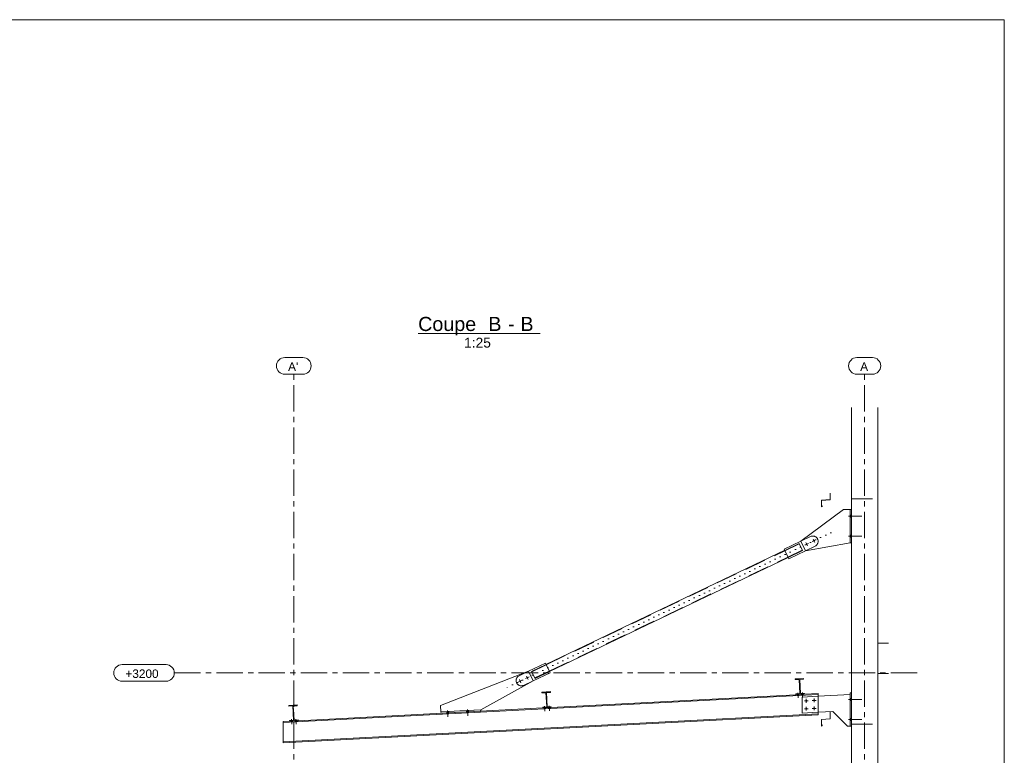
# Model space of a CAD drawing. Header units: millimetres. Extents: x 3 to 1173, y 5 to 825.
# Tile 22 of 22: x 876 to 1173, y 603 to 825. Entities that reach past the tile are written whole.
import ezdxf

# ---------------------------------------------------------------- set-up
doc = ezdxf.new("R2010")
doc.units = ezdxf.units.MM
for name, pattern in [('AXES', [12.7, 7.9375, -1.5875, 1.5875, -1.5875]), ('INTERROMPUX2', [9.525, 6.35, -3.175]), ('POINTILLE', [1.5875, 0, -1.5875])]:
    doc.linetypes.add(name, pattern=pattern)
for name, color, linetype, lineweight in [('Autre type objet', 1, 'Continuous', 0), ('Boulon', 7, 'Continuous', 0), ('Classe 1', 7, 'Continuous', 0), ('Classe 2', 1, 'Continuous', 0), ('Classe 6', 2, 'Continuous', 0), ('Feuille dessin', 5, 'Continuous', 0), ('Maillage', 1, 'Continuous', 0)]:
    doc.layers.add(name, color=color, linetype=linetype, lineweight=lineweight)
doc.styles.add('ARIAL', font='ARIAL.TTF')

# ---------------------------------------------------------------- blocks, each defined once
blk = doc.blocks.new('*A28')
at = {"layer": 'Feuille dessin', "linetype": 'Continuous', "lineweight": 0}
for p, q in [((1173, 825), (5, 825)), ((1173, 5), (1173, 825))]:
    blk.add_line(p, q, dxfattribs=at)
blk = doc.blocks.new('*A300')
at = {"layer": 'Maillage', "linetype": 'AXES', "lineweight": 0}
blk.add_line((1130.91, 478.34), (1130.91, 718.22), dxfattribs=at)
at = {"layer": 'Maillage', "style": 'ARIAL'}
blk.add_text('A', height=2.55, dxfattribs=at).set_placement((1129.58, 719.22))
blk = doc.blocks.new('*A301')
at = {"layer": 'Maillage', "linetype": 'Continuous', "lineweight": 0}
for p, q in [((1128.58, 723.22), (1133.25, 723.22)), ((1128.58, 718.22), (1133.25, 718.22))]:
    blk.add_line(p, q, dxfattribs=at)
for centre, start, end in [((1128.58, 720.72), 90, 270), ((1133.25, 720.72), 270, 90)]:
    blk.add_arc(centre, 2.5, start, end, dxfattribs=at)
blk = doc.blocks.new('*A310')
at = {"layer": 'Maillage', "linetype": 'AXES', "lineweight": 0}
blk.add_line((958.91, 478.34), (958.91, 718.22), dxfattribs=at)
at = {"layer": 'Maillage', "style": 'ARIAL'}
blk.add_text("A'", height=2.55, dxfattribs=at).set_placement((957.19, 719.22))
blk = doc.blocks.new('*A311')
at = {"layer": 'Maillage', "linetype": 'Continuous', "lineweight": 0}
for p, q in [((956.19, 723.22), (961.63, 723.22)), ((956.19, 718.22), (961.63, 718.22))]:
    blk.add_line(p, q, dxfattribs=at)
for centre, start, end in [((956.19, 720.72), 90, 270), ((961.63, 720.72), 270, 90)]:
    blk.add_arc(centre, 2.5, start, end, dxfattribs=at)
blk = doc.blocks.new('*A316')
at = {"layer": 'Maillage', "linetype": 'AXES', "lineweight": 0}
blk.add_line((922.91, 628.22), (1148.08, 628.22), dxfattribs=at)
at = {"layer": 'Maillage', "style": 'ARIAL'}
blk.add_text('+3200', height=2.55, dxfattribs=at).set_placement((908.17, 626.72))
blk = doc.blocks.new('*A317')
at = {"layer": 'Maillage', "linetype": 'Continuous', "lineweight": 0}
for p, q in [((907.17, 630.72), (920.41, 630.72)), ((907.17, 625.72), (920.41, 625.72))]:
    blk.add_line(p, q, dxfattribs=at)
for centre, start, end in [((907.17, 628.22), 90, 270), ((920.41, 628.22), 270, 90)]:
    blk.add_arc(centre, 2.5, start, end, dxfattribs=at)
blk = doc.blocks.new('*A318')
at = {"layer": 'Classe 6', "linetype": 'Continuous', "lineweight": 0}
for p, q in [((1117.91, 614.22), (1120.51, 614.42)), ((1117.91, 612.22), (1117.91, 614.22)), ((1120.55, 614.38), (1117.95, 614.18)), ((1117.95, 614.18), (1117.95, 612.31)), ((1120.51, 614.42), (1120.51, 616.42)), ((1120.51, 616.42), (1120.55, 616.42)), ((1120.55, 616.42), (1120.55, 614.38)), ((1118.25, 612.56), (1117.91, 612.22)), ((1117.95, 612.31), (1118.22, 612.58)), ((1118.22, 612.58), (1118.25, 612.56))]:
    blk.add_line(p, q, dxfattribs=at)
blk = doc.blocks.new('*A319')
at = {"layer": 'Classe 6', "linetype": 'Continuous', "lineweight": 0}
for p, q in [((1120.51, 680.42), (1120.51, 682.42)), ((1120.51, 682.42), (1120.55, 682.42)), ((1120.55, 682.42), (1120.55, 680.38)), ((1117.91, 680.22), (1120.51, 680.42)), ((1117.91, 678.22), (1117.91, 680.22)), ((1120.55, 680.38), (1117.95, 680.18)), ((1117.95, 680.18), (1117.95, 678.31)), ((1118.25, 678.56), (1117.91, 678.22)), ((1117.95, 678.31), (1118.22, 678.58)), ((1118.22, 678.58), (1118.25, 678.56))]:
    blk.add_line(p, q, dxfattribs=at)
blk = doc.blocks.new('*A321')
at = {"layer": 'Classe 1', "linetype": 'INTERROMPUX2', "lineweight": 0}
for p, q in [((1126.91, 708.22), (1126.91, 680.62)), ((1134.91, 680.62), (1134.91, 708.22)), ((1126.91, 680.62), (1134.91, 680.62)), ((1126.91, 500.22), (1126.91, 612.82)), ((1126.91, 612.82), (1134.91, 612.82)), ((1134.91, 500.22), (1134.91, 612.82)), ((1126.91, 500.22), (1134.91, 500.22))]:
    blk.add_line(p, q, dxfattribs=at)
at = {"layer": 'Classe 1', "linetype": 'Continuous', "lineweight": 0}
for p, q in [((1126.91, 500.22), (1126.91, 708.22)), ((1134.91, 708.22), (1134.91, 500.22)), ((1134.91, 500.22), (1126.91, 500.22))]:
    blk.add_line(p, q, dxfattribs=at)
blk = doc.blocks.new('*A322')
at = {"layer": 'Classe 2', "linetype": 'INTERROMPUX2', "lineweight": 0}
for p, q in [((1033.68, 622.46), (1036.23, 622.59)), ((1033.69, 622.21), (1033.68, 622.46)), ((1034.88, 622.27), (1033.69, 622.21)), ((1035.11, 617.98), (1034.88, 622.27)), ((1036.25, 622.34), (1035.06, 622.28)), ((1035.06, 622.28), (1035.28, 617.99)), ((1036.23, 622.59), (1036.25, 622.34)), ((1033.91, 617.92), (1035.11, 617.98)), ((1033.93, 617.67), (1033.91, 617.92)), ((1036.48, 617.8), (1033.93, 617.67)), ((1035.28, 617.99), (1036.47, 618.05)), ((1036.47, 618.05), (1036.48, 617.8))]:
    blk.add_line(p, q, dxfattribs=at)
at = {"layer": 'Classe 2', "linetype": 'Continuous', "lineweight": 0}
for p, q in [((1036.23, 622.59), (1033.68, 622.46)), ((1033.68, 622.46), (1033.69, 622.21)), ((1033.69, 622.21), (1034.88, 622.27)), ((1034.88, 622.27), (1035.11, 617.98)), ((1035.06, 622.28), (1036.25, 622.34)), ((1035.28, 617.99), (1035.06, 622.28)), ((1036.25, 622.34), (1036.23, 622.59)), ((1035.11, 617.98), (1033.91, 617.92)), ((1033.91, 617.92), (1033.93, 617.67)), ((1033.93, 617.67), (1036.48, 617.8)), ((1036.47, 618.05), (1035.28, 617.99)), ((1036.48, 617.8), (1036.47, 618.05))]:
    blk.add_line(p, q, dxfattribs=at)
blk = doc.blocks.new('*A323')
at = {"layer": 'Classe 2', "linetype": 'INTERROMPUX2', "lineweight": 0}
for p, q in [((957.38, 618.46), (959.94, 618.6)), ((957.39, 618.21), (957.38, 618.46)), ((958.59, 618.27), (957.39, 618.21)), ((958.81, 613.98), (958.59, 618.27)), ((959.95, 618.35), (958.76, 618.28)), ((958.76, 618.28), (958.99, 613.99)), ((959.94, 618.6), (959.95, 618.35)), ((957.62, 613.92), (958.81, 613.98)), ((957.63, 613.67), (957.62, 613.92)), ((960.19, 613.8), (957.63, 613.67)), ((958.99, 613.99), (960.18, 614.06)), ((960.18, 614.06), (960.19, 613.8))]:
    blk.add_line(p, q, dxfattribs=at)
at = {"layer": 'Classe 2', "linetype": 'Continuous', "lineweight": 0}
for p, q in [((959.94, 618.6), (957.38, 618.46)), ((957.38, 618.46), (957.39, 618.21)), ((957.39, 618.21), (958.59, 618.27)), ((958.59, 618.27), (958.81, 613.98)), ((958.76, 618.28), (959.95, 618.35)), ((958.99, 613.99), (958.76, 618.28)), ((959.95, 618.35), (959.94, 618.6)), ((958.81, 613.98), (957.62, 613.92)), ((957.62, 613.92), (957.63, 613.67)), ((957.63, 613.67), (960.19, 613.8)), ((960.18, 614.06), (958.99, 613.99)), ((960.19, 613.8), (960.18, 614.06))]:
    blk.add_line(p, q, dxfattribs=at)
blk = doc.blocks.new('*A324')
at = {"layer": 'Classe 2', "linetype": 'INTERROMPUX2', "lineweight": 0}
for p, q in [((1109.97, 626.46), (1112.53, 626.59)), ((1109.99, 626.2), (1109.97, 626.46)), ((1111.18, 626.27), (1109.99, 626.2)), ((1111.4, 621.98), (1111.18, 626.27)), ((1112.54, 626.34), (1111.35, 626.28)), ((1111.35, 626.28), (1111.58, 621.99)), ((1112.53, 626.59), (1112.54, 626.34)), ((1110.21, 621.91), (1111.4, 621.98)), ((1110.22, 621.66), (1110.21, 621.91)), ((1112.78, 621.8), (1110.22, 621.66)), ((1111.58, 621.99), (1112.77, 622.05)), ((1112.77, 622.05), (1112.78, 621.8))]:
    blk.add_line(p, q, dxfattribs=at)
at = {"layer": 'Classe 2', "linetype": 'Continuous', "lineweight": 0}
for p, q in [((1112.53, 626.59), (1109.97, 626.46)), ((1109.97, 626.46), (1109.99, 626.2)), ((1109.99, 626.2), (1111.18, 626.27)), ((1111.18, 626.27), (1111.4, 621.98)), ((1111.35, 626.28), (1112.54, 626.34)), ((1111.58, 621.99), (1111.35, 626.28)), ((1112.54, 626.34), (1112.53, 626.59)), ((1111.4, 621.98), (1110.21, 621.91)), ((1110.21, 621.91), (1110.22, 621.66)), ((1110.22, 621.66), (1112.78, 621.8)), ((1112.77, 622.05), (1111.58, 621.99)), ((1112.78, 621.8), (1112.77, 622.05))]:
    blk.add_line(p, q, dxfattribs=at)
blk = doc.blocks.new('*A325')
at = {"layer": 'Classe 1', "linetype": 'Continuous', "lineweight": 0}
for p, q in [((1134.91, 637.22), (1138.08, 637.22)), ((1134.91, 628.02), (1134.91, 637.22)), ((1138.08, 628.02), (1134.91, 628.02))]:
    blk.add_line(p, q, dxfattribs=at)
blk = doc.blocks.new('*A326')
at = {"layer": 'Classe 2', "linetype": 'Continuous', "lineweight": 0}
for p, q in [((955.71, 613.27), (1116.91, 621.72)), ((1110.22, 621.66), (1036.48, 617.8)), ((1116.91, 622.01), (1112.78, 621.8)), ((1116.91, 622.01), (1116.91, 621.72)), ((1116.91, 615.9), (1116.91, 621.72)), ((960.19, 613.8), (1033.93, 617.67)), ((955.71, 607.46), (1116.91, 615.9)), ((955.71, 607.16), (1116.91, 615.6)), ((1116.91, 615.9), (1116.91, 615.6)), ((955.71, 613.57), (957.63, 613.67)), ((955.71, 613.27), (955.71, 613.57)), ((955.71, 607.16), (955.71, 613.27))]:
    blk.add_line(p, q, dxfattribs=at)
at = {"layer": 'Classe 2', "linetype": 'INTERROMPUX2', "lineweight": 0}
for p, q in [((1112.78, 621.8), (1110.22, 621.66)), ((1036.48, 617.8), (1033.93, 617.67)), ((957.63, 613.67), (960.19, 613.8))]:
    blk.add_line(p, q, dxfattribs=at)
blk = doc.blocks.new('*A327')
at = {"layer": 'Classe 2', "linetype": 'Continuous', "lineweight": 0}
for p, q in [((1029.67, 628.74), (1034.73, 631.16)), ((1034.73, 631.16), (1034.91, 630.77)), ((1036.11, 628.27), (1031.05, 625.86)), ((1035.92, 628.66), (1036.11, 628.27))]:
    blk.add_line(p, q, dxfattribs=at)
at = {"layer": 'Classe 2', "linetype": 'INTERROMPUX2', "lineweight": 0}
for p, q in [((1034.91, 630.77), (1035.92, 628.66)), ((1026.79, 627.36), (1026.57, 627.24)), ((1026.57, 627.24), (1026.79, 627.36)), ((1029.67, 628.74), (1026.79, 627.36)), ((1027.93, 624.39), (1028.17, 624.48)), ((1028.17, 624.48), (1027.93, 624.39)), ((1031.05, 625.86), (1028.17, 624.48))]:
    blk.add_line(p, q, dxfattribs=at)
blk.add_arc((1027.48, 625.92), 1.6, 124.5323, 286.5323, dxfattribs=at)
blk.add_arc((1027.48, 625.92), 1.6, 124.5323, 286.5323, dxfattribs=at)
blk = doc.blocks.new('*A328')
at = {"layer": 'Classe 2', "linetype": 'Continuous', "lineweight": 0}
for p, q in [((1126.91, 622.22), (1126.51, 622.22)), ((1126.51, 622.22), (1126.51, 612.22)), ((1126.51, 612.22), (1126.91, 612.22))]:
    blk.add_line(p, q, dxfattribs=at)
at = {"layer": 'Classe 2', "linetype": 'INTERROMPUX2', "lineweight": 0}
blk.add_line((1126.91, 622.22), (1126.91, 612.22), dxfattribs=at)
blk = doc.blocks.new('*A329')
at = {"layer": 'Boulon'}
for points in [[(1126.91, 619.94), (1126.51, 619.94), (1126.51, 620.5), (1126.91, 620.5)], [(1126.91, 613.94), (1126.51, 613.94), (1126.51, 614.5), (1126.91, 614.5)]]:
    blk.add_hatch(color=256, dxfattribs=at).paths.add_polyline_path(points, flags=17)
at = {"layer": 'Boulon', "linetype": 'Continuous', "lineweight": 0}
for p, q in [((1126.08, 620.22), (1130.08, 620.22)), ((1126.51, 620.5), (1126.91, 620.5)), ((1126.51, 619.94), (1126.91, 619.94)), ((1126.08, 614.22), (1130.08, 614.22)), ((1126.51, 614.5), (1126.91, 614.5)), ((1126.51, 613.94), (1126.91, 613.94))]:
    blk.add_line(p, q, dxfattribs=at)
at = {"layer": 'Boulon', "linetype": 'INTERROMPUX2', "lineweight": 0}
for p, q in [((1126.08, 620.22), (1130.08, 620.22)), ((1126.51, 620.5), (1126.91, 620.5)), ((1126.51, 619.94), (1126.91, 619.94)), ((1126.08, 614.22), (1130.08, 614.22)), ((1126.51, 614.5), (1126.91, 614.5)), ((1126.51, 613.94), (1126.91, 613.94))]:
    blk.add_line(p, q, dxfattribs=at)
blk = doc.blocks.new('*A330')
at = {"layer": 'Boulon'}
blk.add_hatch(color=256, dxfattribs=at).paths.add_polyline_path([(1113.03, 617.43), (1113.03, 617.45), (1113.03, 617.46), (1113.04, 617.47), (1113.04, 617.49), (1113.04, 617.5), (1113.05, 617.51), (1113.05, 617.53), (1113.06, 617.54), (1113.06, 617.55), (1113.07, 617.56), (1113.08, 617.57), (1113.09, 617.59), (1113.09, 617.6), (1113.1, 617.61), (1113.11, 617.62), (1113.12, 617.63), (1113.13, 617.64), (1113.14, 617.64), (1113.16, 617.65), (1113.17, 617.66), (1113.18, 617.67), (1113.19, 617.67), (1113.2, 617.68), (1113.22, 617.68), (1113.23, 617.69), (1113.24, 617.69), (1113.26, 617.69), (1113.27, 617.7), (1113.28, 617.7), (1113.3, 617.7), (1113.31, 617.7), (1113.32, 617.7), (1113.34, 617.7), (1113.35, 617.7), (1113.37, 617.69), (1113.38, 617.69), (1113.39, 617.69), (1113.41, 617.68), (1113.42, 617.68), (1113.43, 617.67), (1113.44, 617.67), (1113.45, 617.66), (1113.47, 617.65), (1113.48, 617.64), (1113.49, 617.64), (1113.5, 617.63), (1113.51, 617.62), (1113.52, 617.61), (1113.53, 617.6), (1113.54, 617.59), (1113.54, 617.57), (1113.55, 617.56), (1113.56, 617.55), (1113.56, 617.54), (1113.57, 617.53), (1113.57, 617.51), (1113.58, 617.5), (1113.58, 617.49), (1113.59, 617.47), (1113.59, 617.46), (1113.59, 617.45), (1113.59, 617.43), (1113.59, 617.42), (1113.59, 617.4), (1113.59, 617.39), (1113.59, 617.38), (1113.59, 617.36), (1113.58, 617.35), (1113.58, 617.34), (1113.57, 617.32), (1113.57, 617.31), (1113.56, 617.3), (1113.56, 617.29), (1113.55, 617.27), (1113.54, 617.26), (1113.54, 617.25), (1113.53, 617.24), (1113.52, 617.23), (1113.51, 617.22), (1113.5, 617.21), (1113.49, 617.2), (1113.48, 617.19), (1113.47, 617.19), (1113.45, 617.18), (1113.44, 617.17), (1113.43, 617.17), (1113.42, 617.16), (1113.41, 617.16), (1113.39, 617.15), (1113.38, 617.15), (1113.37, 617.14), (1113.35, 617.14), (1113.34, 617.14), (1113.32, 617.14), (1113.31, 617.14), (1113.3, 617.14), (1113.28, 617.14), (1113.27, 617.14), (1113.26, 617.14), (1113.24, 617.15), (1113.23, 617.15), (1113.22, 617.16), (1113.2, 617.16), (1113.19, 617.17), (1113.18, 617.17), (1113.17, 617.18), (1113.16, 617.19), (1113.14, 617.19), (1113.13, 617.2), (1113.12, 617.21), (1113.11, 617.22), (1113.1, 617.23), (1113.09, 617.24), (1113.09, 617.25), (1113.08, 617.26), (1113.07, 617.27), (1113.06, 617.29), (1113.06, 617.3), (1113.05, 617.31), (1113.05, 617.32), (1113.04, 617.34), (1113.04, 617.35), (1113.04, 617.36), (1113.03, 617.38), (1113.03, 617.39), (1113.03, 617.4), (1113.03, 617.42)], flags=17)
at = {"layer": 'Boulon', "linetype": 'Continuous', "lineweight": 0}
for p, q in [((1112.75, 617.42), (1113.87, 617.42)), ((1113.31, 616.86), (1113.31, 617.98))]:
    blk.add_line(p, q, dxfattribs=at)
blk = doc.blocks.new('*A331')
at = {"layer": 'Boulon'}
blk.add_hatch(color=256, dxfattribs=at).paths.add_polyline_path([(1113.59, 619.81), (1113.59, 619.79), (1113.59, 619.78), (1113.59, 619.77), (1113.58, 619.75), (1113.58, 619.74), (1113.57, 619.73), (1113.57, 619.71), (1113.56, 619.7), (1113.56, 619.69), (1113.55, 619.68), (1113.54, 619.67), (1113.54, 619.66), (1113.53, 619.64), (1113.52, 619.63), (1113.51, 619.62), (1113.5, 619.61), (1113.49, 619.61), (1113.48, 619.6), (1113.47, 619.59), (1113.45, 619.58), (1113.44, 619.58), (1113.43, 619.57), (1113.42, 619.56), (1113.41, 619.56), (1113.39, 619.55), (1113.38, 619.55), (1113.37, 619.55), (1113.35, 619.55), (1113.34, 619.54), (1113.32, 619.54), (1113.31, 619.54), (1113.3, 619.54), (1113.28, 619.54), (1113.27, 619.55), (1113.26, 619.55), (1113.24, 619.55), (1113.23, 619.55), (1113.22, 619.56), (1113.2, 619.56), (1113.19, 619.57), (1113.18, 619.58), (1113.17, 619.58), (1113.16, 619.59), (1113.14, 619.6), (1113.13, 619.61), (1113.12, 619.61), (1113.11, 619.62), (1113.1, 619.63), (1113.09, 619.64), (1113.09, 619.66), (1113.08, 619.67), (1113.07, 619.68), (1113.06, 619.69), (1113.06, 619.7), (1113.05, 619.71), (1113.05, 619.73), (1113.04, 619.74), (1113.04, 619.75), (1113.04, 619.77), (1113.03, 619.78), (1113.03, 619.79), (1113.03, 619.81), (1113.03, 619.82), (1113.03, 619.84), (1113.03, 619.85), (1113.03, 619.86), (1113.04, 619.88), (1113.04, 619.89), (1113.04, 619.9), (1113.05, 619.92), (1113.05, 619.93), (1113.06, 619.94), (1113.06, 619.95), (1113.07, 619.97), (1113.08, 619.98), (1113.09, 619.99), (1113.09, 620), (1113.1, 620.01), (1113.11, 620.02), (1113.12, 620.03), (1113.13, 620.04), (1113.14, 620.05), (1113.16, 620.05), (1113.17, 620.06), (1113.18, 620.07), (1113.19, 620.08), (1113.2, 620.08), (1113.22, 620.09), (1113.23, 620.09), (1113.24, 620.09), (1113.26, 620.1), (1113.27, 620.1), (1113.28, 620.1), (1113.3, 620.1), (1113.31, 620.1), (1113.32, 620.1), (1113.34, 620.1), (1113.35, 620.1), (1113.37, 620.1), (1113.38, 620.09), (1113.39, 620.09), (1113.41, 620.09), (1113.42, 620.08), (1113.43, 620.08), (1113.44, 620.07), (1113.45, 620.06), (1113.47, 620.05), (1113.48, 620.05), (1113.49, 620.04), (1113.5, 620.03), (1113.51, 620.02), (1113.52, 620.01), (1113.53, 620), (1113.54, 619.99), (1113.54, 619.98), (1113.55, 619.97), (1113.56, 619.95), (1113.56, 619.94), (1113.57, 619.93), (1113.57, 619.92), (1113.58, 619.9), (1113.58, 619.89), (1113.59, 619.88), (1113.59, 619.86), (1113.59, 619.85), (1113.59, 619.84), (1113.59, 619.82)], flags=17)
at = {"layer": 'Boulon', "linetype": 'Continuous', "lineweight": 0}
for p, q in [((1113.31, 620.38), (1113.31, 619.26)), ((1113.87, 619.82), (1112.75, 619.82))]:
    blk.add_line(p, q, dxfattribs=at)
blk = doc.blocks.new('*A332')
at = {"layer": 'Boulon'}
blk.add_hatch(color=256, dxfattribs=at).paths.add_polyline_path([(1115.99, 619.93), (1115.99, 619.92), (1115.99, 619.91), (1115.99, 619.89), (1115.98, 619.88), (1115.98, 619.87), (1115.97, 619.85), (1115.97, 619.84), (1115.96, 619.83), (1115.96, 619.82), (1115.95, 619.8), (1115.94, 619.79), (1115.94, 619.78), (1115.93, 619.77), (1115.92, 619.76), (1115.91, 619.75), (1115.9, 619.74), (1115.89, 619.73), (1115.88, 619.72), (1115.87, 619.71), (1115.85, 619.71), (1115.84, 619.7), (1115.83, 619.69), (1115.82, 619.69), (1115.81, 619.68), (1115.79, 619.68), (1115.78, 619.68), (1115.77, 619.67), (1115.75, 619.67), (1115.74, 619.67), (1115.72, 619.67), (1115.71, 619.67), (1115.7, 619.67), (1115.68, 619.67), (1115.67, 619.67), (1115.66, 619.67), (1115.64, 619.68), (1115.63, 619.68), (1115.62, 619.68), (1115.6, 619.69), (1115.59, 619.69), (1115.58, 619.7), (1115.57, 619.71), (1115.56, 619.71), (1115.54, 619.72), (1115.53, 619.73), (1115.52, 619.74), (1115.51, 619.75), (1115.5, 619.76), (1115.49, 619.77), (1115.49, 619.78), (1115.48, 619.79), (1115.47, 619.8), (1115.46, 619.82), (1115.46, 619.83), (1115.45, 619.84), (1115.45, 619.85), (1115.44, 619.87), (1115.44, 619.88), (1115.44, 619.89), (1115.43, 619.91), (1115.43, 619.92), (1115.43, 619.93), (1115.43, 619.95), (1115.43, 619.96), (1115.43, 619.98), (1115.43, 619.99), (1115.44, 620), (1115.44, 620.02), (1115.44, 620.03), (1115.45, 620.04), (1115.45, 620.05), (1115.46, 620.07), (1115.46, 620.08), (1115.47, 620.09), (1115.48, 620.1), (1115.49, 620.11), (1115.49, 620.13), (1115.5, 620.14), (1115.51, 620.15), (1115.52, 620.16), (1115.53, 620.16), (1115.54, 620.17), (1115.56, 620.18), (1115.57, 620.19), (1115.58, 620.19), (1115.59, 620.2), (1115.6, 620.21), (1115.62, 620.21), (1115.63, 620.22), (1115.64, 620.22), (1115.66, 620.22), (1115.67, 620.22), (1115.68, 620.23), (1115.7, 620.23), (1115.71, 620.23), (1115.72, 620.23), (1115.74, 620.23), (1115.75, 620.22), (1115.77, 620.22), (1115.78, 620.22), (1115.79, 620.22), (1115.81, 620.21), (1115.82, 620.21), (1115.83, 620.2), (1115.84, 620.19), (1115.85, 620.19), (1115.87, 620.18), (1115.88, 620.17), (1115.89, 620.16), (1115.9, 620.16), (1115.91, 620.15), (1115.92, 620.14), (1115.93, 620.13), (1115.94, 620.11), (1115.94, 620.1), (1115.95, 620.09), (1115.96, 620.08), (1115.96, 620.07), (1115.97, 620.05), (1115.97, 620.04), (1115.98, 620.03), (1115.98, 620.02), (1115.99, 620), (1115.99, 619.99), (1115.99, 619.98), (1115.99, 619.96), (1115.99, 619.95)], flags=17)
at = {"layer": 'Boulon', "linetype": 'Continuous', "lineweight": 0}
for p, q in [((1115.71, 620.51), (1115.71, 619.39)), ((1116.27, 619.95), (1115.15, 619.95))]:
    blk.add_line(p, q, dxfattribs=at)
blk = doc.blocks.new('*A333')
at = {"layer": 'Classe 2', "linetype": 'INTERROMPUX2', "lineweight": 0}
for p, q in [((1116.91, 621.21), (1112.11, 620.96)), ((1112.11, 620.96), (1112.11, 616.15)), ((1126.51, 612.22), (1126.51, 621.72)), ((1112.11, 616.15), (1116.91, 616.41))]:
    blk.add_line(p, q, dxfattribs=at)
at = {"layer": 'Classe 2', "linetype": 'Continuous', "lineweight": 0}
for p, q in [((1126.51, 621.72), (1116.91, 621.21)), ((1121.31, 616.64), (1116.91, 616.41)), ((1121.31, 616.64), (1125.71, 612.22)), ((1125.71, 612.22), (1126.51, 612.22))]:
    blk.add_line(p, q, dxfattribs=at)
blk = doc.blocks.new('*A334')
at = {"layer": 'Boulon'}
blk.add_hatch(color=256, dxfattribs=at).paths.add_polyline_path([(1115.43, 617.56), (1115.43, 617.57), (1115.43, 617.59), (1115.44, 617.6), (1115.44, 617.61), (1115.44, 617.63), (1115.45, 617.64), (1115.45, 617.65), (1115.46, 617.66), (1115.46, 617.68), (1115.47, 617.69), (1115.48, 617.7), (1115.49, 617.71), (1115.49, 617.72), (1115.5, 617.73), (1115.51, 617.74), (1115.52, 617.75), (1115.53, 617.76), (1115.54, 617.77), (1115.56, 617.78), (1115.57, 617.78), (1115.58, 617.79), (1115.59, 617.8), (1115.6, 617.8), (1115.62, 617.81), (1115.63, 617.81), (1115.64, 617.82), (1115.66, 617.82), (1115.67, 617.82), (1115.68, 617.82), (1115.7, 617.82), (1115.71, 617.82), (1115.72, 617.82), (1115.74, 617.82), (1115.75, 617.82), (1115.77, 617.82), (1115.78, 617.82), (1115.79, 617.81), (1115.81, 617.81), (1115.82, 617.8), (1115.83, 617.8), (1115.84, 617.79), (1115.85, 617.78), (1115.87, 617.78), (1115.88, 617.77), (1115.89, 617.76), (1115.9, 617.75), (1115.91, 617.74), (1115.92, 617.73), (1115.93, 617.72), (1115.94, 617.71), (1115.94, 617.7), (1115.95, 617.69), (1115.96, 617.68), (1115.96, 617.66), (1115.97, 617.65), (1115.97, 617.64), (1115.98, 617.63), (1115.98, 617.61), (1115.99, 617.6), (1115.99, 617.59), (1115.99, 617.57), (1115.99, 617.56), (1115.99, 617.54), (1115.99, 617.53), (1115.99, 617.52), (1115.99, 617.5), (1115.99, 617.49), (1115.98, 617.48), (1115.98, 617.46), (1115.97, 617.45), (1115.97, 617.44), (1115.96, 617.42), (1115.96, 617.41), (1115.95, 617.4), (1115.94, 617.39), (1115.94, 617.38), (1115.93, 617.37), (1115.92, 617.36), (1115.91, 617.35), (1115.9, 617.34), (1115.89, 617.33), (1115.88, 617.32), (1115.87, 617.31), (1115.85, 617.3), (1115.84, 617.3), (1115.83, 617.29), (1115.82, 617.29), (1115.81, 617.28), (1115.79, 617.28), (1115.78, 617.27), (1115.77, 617.27), (1115.75, 617.27), (1115.74, 617.27), (1115.72, 617.26), (1115.71, 617.26), (1115.7, 617.26), (1115.68, 617.27), (1115.67, 617.27), (1115.66, 617.27), (1115.64, 617.27), (1115.63, 617.28), (1115.62, 617.28), (1115.6, 617.29), (1115.59, 617.29), (1115.58, 617.3), (1115.57, 617.3), (1115.56, 617.31), (1115.54, 617.32), (1115.53, 617.33), (1115.52, 617.34), (1115.51, 617.35), (1115.5, 617.36), (1115.49, 617.37), (1115.49, 617.38), (1115.48, 617.39), (1115.47, 617.4), (1115.46, 617.41), (1115.46, 617.42), (1115.45, 617.44), (1115.45, 617.45), (1115.44, 617.46), (1115.44, 617.48), (1115.44, 617.49), (1115.43, 617.5), (1115.43, 617.52), (1115.43, 617.53), (1115.43, 617.54)], flags=17)
at = {"layer": 'Boulon', "linetype": 'Continuous', "lineweight": 0}
for p, q in [((1115.15, 617.54), (1116.27, 617.54)), ((1115.71, 616.98), (1115.71, 618.1))]:
    blk.add_line(p, q, dxfattribs=at)
blk = doc.blocks.new('*A335')
at = {"layer": 'Boulon'}
for points in [[(1110.58, 621.68), (1110.57, 621.93), (1111.05, 621.96), (1111.06, 621.71)], [(1110.58, 621.68), (1110.57, 621.93), (1111.05, 621.96), (1111.06, 621.71)], [(1110.6, 621.39), (1110.58, 621.68), (1111.06, 621.71), (1111.08, 621.41)], [(1110.6, 621.39), (1110.58, 621.68), (1111.06, 621.71), (1111.08, 621.41)], [(1111.94, 621.75), (1111.93, 622), (1112.41, 622.03), (1112.42, 621.78)], [(1111.94, 621.75), (1111.93, 622), (1112.41, 622.03), (1112.42, 621.78)], [(1111.96, 621.46), (1111.94, 621.75), (1112.42, 621.78), (1112.44, 621.48)], [(1111.96, 621.46), (1111.94, 621.75), (1112.42, 621.78), (1112.44, 621.48)]]:
    blk.add_hatch(color=256, dxfattribs=at).paths.add_polyline_path(points, flags=17)
at = {"layer": 'Boulon', "linetype": 'Continuous', "lineweight": 0}
for p, q in [((1110.57, 621.93), (1110.58, 621.68)), ((1110.57, 621.93), (1110.58, 621.68)), ((1110.58, 621.68), (1110.6, 621.39)), ((1110.58, 621.68), (1110.6, 621.39)), ((1110.79, 622.25), (1110.87, 620.75)), ((1110.79, 622.25), (1110.87, 620.75)), ((1111.05, 621.96), (1111.06, 621.71)), ((1111.05, 621.96), (1111.06, 621.71)), ((1111.06, 621.71), (1111.08, 621.41)), ((1111.06, 621.71), (1111.08, 621.41)), ((1111.93, 622), (1111.94, 621.75)), ((1111.93, 622), (1111.94, 621.75)), ((1111.94, 621.75), (1111.96, 621.46)), ((1111.94, 621.75), (1111.96, 621.46)), ((1112.15, 622.32), (1112.23, 620.82)), ((1112.15, 622.32), (1112.23, 620.82)), ((1112.41, 622.03), (1112.42, 621.78)), ((1112.41, 622.03), (1112.42, 621.78)), ((1112.42, 621.78), (1112.44, 621.48)), ((1112.42, 621.78), (1112.44, 621.48))]:
    blk.add_line(p, q, dxfattribs=at)
blk = doc.blocks.new('*A336')
at = {"layer": 'Boulon'}
for points in [[(1034.29, 617.69), (1034.27, 617.94), (1034.75, 617.96), (1034.77, 617.71)], [(1034.29, 617.69), (1034.27, 617.94), (1034.75, 617.96), (1034.77, 617.71)], [(1034.3, 617.39), (1034.29, 617.69), (1034.77, 617.71), (1034.78, 617.41)], [(1034.3, 617.39), (1034.29, 617.69), (1034.77, 617.71), (1034.78, 617.41)], [(1035.65, 617.76), (1035.63, 618.01), (1036.11, 618.03), (1036.13, 617.78)], [(1035.65, 617.76), (1035.63, 618.01), (1036.11, 618.03), (1036.13, 617.78)], [(1035.66, 617.46), (1035.65, 617.76), (1036.13, 617.78), (1036.14, 617.49)], [(1035.66, 617.46), (1035.65, 617.76), (1036.13, 617.78), (1036.14, 617.49)]]:
    blk.add_hatch(color=256, dxfattribs=at).paths.add_polyline_path(points, flags=17)
at = {"layer": 'Boulon', "linetype": 'Continuous', "lineweight": 0}
for p, q in [((1034.27, 617.94), (1034.29, 617.69)), ((1034.27, 617.94), (1034.29, 617.69)), ((1034.29, 617.69), (1034.3, 617.39)), ((1034.29, 617.69), (1034.3, 617.39)), ((1034.5, 618.25), (1034.58, 616.75)), ((1034.5, 618.25), (1034.58, 616.75)), ((1034.75, 617.96), (1034.77, 617.71)), ((1034.75, 617.96), (1034.77, 617.71)), ((1034.77, 617.71), (1034.78, 617.41)), ((1034.77, 617.71), (1034.78, 617.41)), ((1035.63, 618.01), (1035.65, 617.76)), ((1035.63, 618.01), (1035.65, 617.76)), ((1035.65, 617.76), (1035.66, 617.46)), ((1035.65, 617.76), (1035.66, 617.46)), ((1035.86, 618.32), (1035.94, 616.82)), ((1035.86, 618.32), (1035.94, 616.82)), ((1036.11, 618.03), (1036.13, 617.78)), ((1036.11, 618.03), (1036.13, 617.78)), ((1036.13, 617.78), (1036.14, 617.49)), ((1036.13, 617.78), (1036.14, 617.49))]:
    blk.add_line(p, q, dxfattribs=at)
blk = doc.blocks.new('*A337')
at = {"layer": 'Boulon'}
for points in [[(1005, 616.15), (1004.98, 616.55), (1005.54, 616.58), (1005.56, 616.18)], [(1005.01, 615.86), (1005, 616.15), (1005.56, 616.18), (1005.57, 615.88)], [(1010.99, 616.47), (1010.97, 616.86), (1011.53, 616.89), (1011.55, 616.49)], [(1011, 616.17), (1010.99, 616.47), (1011.55, 616.49), (1011.56, 616.2)]]:
    blk.add_hatch(color=256, dxfattribs=at).paths.add_polyline_path(points, flags=17)
at = {"layer": 'Boulon', "linetype": 'Continuous', "lineweight": 0}
for p, q in [((1011.23, 617.2), (1011.33, 615.28)), ((1004.98, 616.55), (1005, 616.15)), ((1005, 616.15), (1005.01, 615.86)), ((1005.24, 616.88), (1005.34, 614.97)), ((1005.54, 616.58), (1005.56, 616.18)), ((1005.56, 616.18), (1005.57, 615.88)), ((1010.97, 616.86), (1010.99, 616.47)), ((1010.99, 616.47), (1011, 616.17)), ((1011.53, 616.89), (1011.55, 616.49)), ((1011.55, 616.49), (1011.56, 616.2))]:
    blk.add_line(p, q, dxfattribs=at)
at = {"layer": 'Boulon', "linetype": 'INTERROMPUX2', "lineweight": 0}
for p, q in [((1011.23, 617.2), (1011.33, 615.28)), ((1004.98, 616.55), (1005, 616.15)), ((1005, 616.15), (1005.01, 615.86)), ((1005.24, 616.88), (1005.34, 614.97)), ((1005.54, 616.58), (1005.56, 616.18)), ((1005.56, 616.18), (1005.57, 615.88)), ((1010.97, 616.86), (1010.99, 616.47)), ((1010.99, 616.47), (1011, 616.17)), ((1011.53, 616.89), (1011.55, 616.49)), ((1011.55, 616.49), (1011.56, 616.2))]:
    blk.add_line(p, q, dxfattribs=at)
blk = doc.blocks.new('*A338')
at = {"layer": 'Classe 2', "linetype": 'Continuous', "lineweight": 0}
for p, q in [((1003.26, 616.46), (1015.24, 617.09)), ((1003.28, 616.06), (1003.26, 616.46)), ((1015.26, 616.69), (1003.28, 616.06)), ((1015.24, 617.09), (1015.26, 616.69))]:
    blk.add_line(p, q, dxfattribs=at)
blk = doc.blocks.new('*A339')
at = {"layer": 'Classe 2', "linetype": 'Continuous', "lineweight": 0}
for p, q in [((1003.15, 618.46), (1029.67, 628.74)), ((1029.67, 628.74), (1031.05, 625.86)), ((1031.05, 625.86), (1015.24, 617.09)), ((1003.26, 616.46), (1003.15, 618.46))]:
    blk.add_line(p, q, dxfattribs=at)
at = {"layer": 'Classe 2', "linetype": 'INTERROMPUX2', "lineweight": 0}
blk.add_line((1015.24, 617.09), (1003.26, 616.46), dxfattribs=at)
blk = doc.blocks.new('*A340')
at = {"layer": 'Boulon'}
for points in [[(1027.22, 625.49), (1027.21, 625.48), (1027.2, 625.48), (1027.18, 625.48), (1027.17, 625.47), (1027.16, 625.47), (1027.14, 625.47), (1027.13, 625.47), (1027.12, 625.47), (1027.1, 625.47), (1027.09, 625.47), (1027.07, 625.47), (1027.06, 625.47), (1027.05, 625.48), (1027.03, 625.48), (1027.02, 625.48), (1027.01, 625.49), (1027, 625.49), (1026.98, 625.5), (1026.97, 625.51), (1026.96, 625.51), (1026.95, 625.52), (1026.94, 625.53), (1026.93, 625.54), (1026.92, 625.55), (1026.91, 625.56), (1026.9, 625.57), (1026.89, 625.58), (1026.88, 625.59), (1026.87, 625.6), (1026.87, 625.61), (1026.86, 625.63), (1026.86, 625.64), (1026.85, 625.65), (1026.85, 625.67), (1026.84, 625.68), (1026.84, 625.69), (1026.84, 625.71), (1026.84, 625.72), (1026.83, 625.73), (1026.83, 625.75), (1026.83, 625.76), (1026.84, 625.77), (1026.84, 625.79), (1026.84, 625.8), (1026.84, 625.81), (1026.85, 625.83), (1026.85, 625.84), (1026.86, 625.85), (1026.86, 625.87), (1026.87, 625.88), (1026.87, 625.89), (1026.88, 625.9), (1026.89, 625.91), (1026.9, 625.92), (1026.91, 625.93), (1026.92, 625.94), (1026.93, 625.95), (1026.94, 625.96), (1026.95, 625.97), (1026.96, 625.98), (1026.97, 625.99), (1026.98, 625.99), (1026.99, 626), (1027.01, 626.01), (1027.02, 626.01), (1027.03, 626.02), (1027.05, 626.02), (1027.06, 626.02), (1027.07, 626.02), (1027.09, 626.03), (1027.1, 626.03), (1027.11, 626.03), (1027.13, 626.03), (1027.14, 626.03), (1027.15, 626.02), (1027.17, 626.02), (1027.18, 626.02), (1027.19, 626.02), (1027.21, 626.01), (1027.22, 626.01), (1027.23, 626), (1027.25, 626), (1027.26, 625.99), (1027.27, 625.98), (1027.28, 625.97), (1027.29, 625.96), (1027.3, 625.96), (1027.31, 625.95), (1027.32, 625.94), (1027.33, 625.93), (1027.34, 625.92), (1027.35, 625.9), (1027.35, 625.89), (1027.36, 625.88), (1027.37, 625.87), (1027.37, 625.86), (1027.38, 625.84), (1027.38, 625.83), (1027.39, 625.82), (1027.39, 625.8), (1027.39, 625.79), (1027.39, 625.78), (1027.39, 625.76), (1027.39, 625.75), (1027.39, 625.73), (1027.39, 625.72), (1027.39, 625.71), (1027.39, 625.69), (1027.39, 625.68), (1027.38, 625.67), (1027.38, 625.65), (1027.37, 625.64), (1027.37, 625.63), (1027.36, 625.62), (1027.36, 625.6), (1027.35, 625.59), (1027.34, 625.58), (1027.33, 625.57), (1027.32, 625.56), (1027.31, 625.55), (1027.3, 625.54), (1027.29, 625.53), (1027.28, 625.52), (1027.27, 625.52), (1027.26, 625.51), (1027.25, 625.5), (1027.24, 625.49)], [(1029.39, 626.52), (1029.38, 626.52), (1029.36, 626.51), (1029.35, 626.51), (1029.34, 626.51), (1029.32, 626.51), (1029.31, 626.5), (1029.29, 626.5), (1029.28, 626.5), (1029.27, 626.5), (1029.25, 626.5), (1029.24, 626.5), (1029.23, 626.51), (1029.21, 626.51), (1029.2, 626.51), (1029.19, 626.52), (1029.17, 626.52), (1029.16, 626.53), (1029.15, 626.53), (1029.14, 626.54), (1029.13, 626.55), (1029.11, 626.56), (1029.1, 626.56), (1029.09, 626.57), (1029.08, 626.58), (1029.07, 626.59), (1029.06, 626.6), (1029.06, 626.61), (1029.05, 626.63), (1029.04, 626.64), (1029.03, 626.65), (1029.03, 626.66), (1029.02, 626.67), (1029.02, 626.69), (1029.01, 626.7), (1029.01, 626.71), (1029.01, 626.73), (1029, 626.74), (1029, 626.75), (1029, 626.77), (1029, 626.78), (1029, 626.79), (1029, 626.81), (1029, 626.82), (1029.01, 626.84), (1029.01, 626.85), (1029.01, 626.86), (1029.02, 626.88), (1029.02, 626.89), (1029.03, 626.9), (1029.03, 626.91), (1029.04, 626.93), (1029.05, 626.94), (1029.05, 626.95), (1029.06, 626.96), (1029.07, 626.97), (1029.08, 626.98), (1029.09, 626.99), (1029.1, 627), (1029.11, 627.01), (1029.12, 627.01), (1029.14, 627.02), (1029.15, 627.03), (1029.16, 627.03), (1029.17, 627.04), (1029.18, 627.05), (1029.2, 627.05), (1029.21, 627.05), (1029.22, 627.06), (1029.24, 627.06), (1029.25, 627.06), (1029.27, 627.06), (1029.28, 627.06), (1029.29, 627.06), (1029.31, 627.06), (1029.32, 627.06), (1029.33, 627.06), (1029.35, 627.05), (1029.36, 627.05), (1029.37, 627.05), (1029.39, 627.04), (1029.4, 627.04), (1029.41, 627.03), (1029.42, 627.02), (1029.43, 627.02), (1029.45, 627.01), (1029.46, 627), (1029.47, 626.99), (1029.48, 626.98), (1029.49, 626.97), (1029.5, 626.96), (1029.5, 626.95), (1029.51, 626.94), (1029.52, 626.93), (1029.53, 626.91), (1029.53, 626.9), (1029.54, 626.89), (1029.54, 626.88), (1029.55, 626.86), (1029.55, 626.85), (1029.55, 626.84), (1029.56, 626.82), (1029.56, 626.81), (1029.56, 626.8), (1029.56, 626.78), (1029.56, 626.77), (1029.56, 626.76), (1029.56, 626.74), (1029.56, 626.73), (1029.55, 626.72), (1029.55, 626.7), (1029.54, 626.69), (1029.54, 626.68), (1029.53, 626.66), (1029.53, 626.65), (1029.52, 626.64), (1029.51, 626.63), (1029.51, 626.62), (1029.5, 626.61), (1029.49, 626.59), (1029.48, 626.58), (1029.47, 626.58), (1029.46, 626.57), (1029.45, 626.56), (1029.44, 626.55), (1029.43, 626.54), (1029.41, 626.54), (1029.4, 626.53)]]:
    blk.add_hatch(color=256, dxfattribs=at).paths.add_polyline_path(points, flags=17)
at = {"layer": 'Boulon', "linetype": 'Continuous', "lineweight": 0}
for p, q in [((1027.36, 625.24), (1026.87, 626.25)), ((1029.79, 627.02), (1028.77, 626.54)), ((1029.52, 626.28), (1029.04, 627.29)), ((1027.62, 625.99), (1026.61, 625.51))]:
    blk.add_line(p, q, dxfattribs=at)
blk = doc.blocks.new('*A341')
at = {"layer": 'Boulon'}
for points in [[(957.99, 613.69), (957.98, 613.94), (958.46, 613.97), (958.47, 613.71)], [(957.99, 613.69), (957.98, 613.94), (958.46, 613.97), (958.47, 613.71)], [(958.01, 613.39), (957.99, 613.69), (958.47, 613.71), (958.49, 613.42)], [(958.01, 613.39), (957.99, 613.69), (958.47, 613.71), (958.49, 613.42)], [(959.35, 613.76), (959.34, 614.01), (959.82, 614.04), (959.83, 613.79)], [(959.35, 613.76), (959.34, 614.01), (959.82, 614.04), (959.83, 613.79)], [(959.37, 613.46), (959.35, 613.76), (959.83, 613.79), (959.85, 613.49)], [(959.37, 613.46), (959.35, 613.76), (959.83, 613.79), (959.85, 613.49)]]:
    blk.add_hatch(color=256, dxfattribs=at).paths.add_polyline_path(points, flags=17)
at = {"layer": 'Boulon', "linetype": 'Continuous', "lineweight": 0}
for p, q in [((958.2, 614.25), (958.28, 612.75)), ((958.2, 614.25), (958.28, 612.75)), ((959.56, 614.32), (959.64, 612.83)), ((959.56, 614.32), (959.64, 612.83)), ((957.98, 613.94), (957.99, 613.69)), ((957.98, 613.94), (957.99, 613.69)), ((957.99, 613.69), (958.01, 613.39)), ((957.99, 613.69), (958.01, 613.39)), ((958.46, 613.97), (958.47, 613.71)), ((958.46, 613.97), (958.47, 613.71)), ((958.47, 613.71), (958.49, 613.42)), ((958.47, 613.71), (958.49, 613.42)), ((959.34, 614.01), (959.35, 613.76)), ((959.34, 614.01), (959.35, 613.76)), ((959.35, 613.76), (959.37, 613.46)), ((959.35, 613.76), (959.37, 613.46)), ((959.82, 614.04), (959.83, 613.79)), ((959.82, 614.04), (959.83, 613.79)), ((959.83, 613.79), (959.85, 613.49)), ((959.83, 613.79), (959.85, 613.49))]:
    blk.add_line(p, q, dxfattribs=at)
blk = doc.blocks.new('*A342')
at = {"layer": 'Classe 2', "linetype": 'POINTILLE', "lineweight": 0}
blk.add_line((1120.7, 670.45), (1022.06, 623.33), dxfattribs=at)
at = {"layer": 'Classe 2', "linetype": 'Continuous', "lineweight": 0}
for p, q in [((1034.9, 630.8), (1106.83, 665.16)), ((1111.17, 667.19), (1106.84, 665.12)), ((1112.18, 665.09), (1107.85, 663.02)), ((1111.17, 667.19), (1112.18, 665.09)), ((1035.94, 628.62), (1107.87, 662.98)), ((1030.58, 628.7), (1034.91, 630.77)), ((1031.59, 626.59), (1030.58, 628.7)), ((1035.92, 628.66), (1031.59, 626.59))]:
    blk.add_line(p, q, dxfattribs=at)
at = {"layer": 'Classe 2', "linetype": 'INTERROMPUX2', "lineweight": 0}
for p, q in [((1034.95, 630.69), (1106.88, 665.04)), ((1106.83, 665.16), (1106.9, 665.01)), ((1111.23, 667.08), (1106.9, 665.01)), ((1112.12, 665.2), (1107.79, 663.13)), ((1035.88, 628.74), (1107.81, 663.1)), ((1107.87, 662.98), (1107.79, 663.13)), ((1034.97, 630.65), (1030.64, 628.58)), ((1034.9, 630.8), (1034.97, 630.65)), ((1035.86, 628.78), (1031.53, 626.71)), ((1035.86, 628.78), (1035.94, 628.62))]:
    blk.add_line(p, q, dxfattribs=at)
blk = doc.blocks.new('*A343')
at = {"layer": 'Boulon'}
for points in [[(1126.91, 675.14), (1126.51, 675.14), (1126.51, 675.7), (1126.91, 675.7)], [(1126.91, 669.14), (1126.51, 669.14), (1126.51, 669.7), (1126.91, 669.7)]]:
    blk.add_hatch(color=256, dxfattribs=at).paths.add_polyline_path(points, flags=17)
at = {"layer": 'Boulon', "linetype": 'Continuous', "lineweight": 0}
for p, q in [((1126.08, 675.42), (1130.08, 675.42)), ((1126.51, 675.7), (1126.91, 675.7)), ((1126.51, 675.14), (1126.91, 675.14)), ((1126.08, 669.42), (1130.08, 669.42)), ((1126.51, 669.7), (1126.91, 669.7)), ((1126.51, 669.14), (1126.91, 669.14))]:
    blk.add_line(p, q, dxfattribs=at)
at = {"layer": 'Boulon', "linetype": 'INTERROMPUX2', "lineweight": 0}
for p, q in [((1126.08, 675.42), (1130.08, 675.42)), ((1126.51, 675.7), (1126.91, 675.7)), ((1126.51, 675.14), (1126.91, 675.14)), ((1126.08, 669.42), (1130.08, 669.42)), ((1126.51, 669.7), (1126.91, 669.7)), ((1126.51, 669.14), (1126.91, 669.14))]:
    blk.add_line(p, q, dxfattribs=at)
blk = doc.blocks.new('*A344')
at = {"layer": 'Classe 2', "linetype": 'Continuous', "lineweight": 0}
for p, q in [((1126.91, 677.42), (1126.51, 677.42)), ((1126.51, 677.42), (1126.51, 667.42)), ((1126.51, 667.42), (1126.91, 667.42))]:
    blk.add_line(p, q, dxfattribs=at)
at = {"layer": 'Classe 2', "linetype": 'INTERROMPUX2', "lineweight": 0}
blk.add_line((1126.91, 677.42), (1126.91, 667.42), dxfattribs=at)
blk = doc.blocks.new('*A345')
at = {"layer": 'Classe 2', "linetype": 'Continuous', "lineweight": 0}
for p, q in [((1111.71, 667.93), (1106.66, 665.52)), ((1106.66, 665.52), (1106.84, 665.12)), ((1108.04, 662.63), (1113.09, 665.04)), ((1107.85, 663.02), (1108.04, 662.63))]:
    blk.add_line(p, q, dxfattribs=at)
at = {"layer": 'Classe 2', "linetype": 'INTERROMPUX2', "lineweight": 0}
for p, q in [((1114.6, 669.31), (1111.71, 667.93)), ((1114.6, 669.31), (1114.83, 669.4)), ((1114.83, 669.4), (1114.6, 669.31)), ((1106.84, 665.12), (1107.85, 663.02)), ((1115.98, 666.42), (1113.09, 665.04)), ((1116.19, 666.55), (1115.98, 666.42)), ((1115.98, 666.42), (1116.19, 666.55))]:
    blk.add_line(p, q, dxfattribs=at)
blk.add_arc((1115.29, 667.86), 1.6, 304.5323, 106.5323, dxfattribs=at)
blk.add_arc((1115.29, 667.86), 1.6, 304.5323, 106.5323, dxfattribs=at)
blk = doc.blocks.new('*A346')
at = {"layer": 'Classe 2', "linetype": 'Continuous', "lineweight": 0}
for p, q in [((1124.51, 677.42), (1111.71, 667.93)), ((1126.51, 677.42), (1124.51, 677.42)), ((1111.71, 667.93), (1113.09, 665.04)), ((1113.09, 665.04), (1126.51, 667.42))]:
    blk.add_line(p, q, dxfattribs=at)
at = {"layer": 'Classe 2', "linetype": 'INTERROMPUX2', "lineweight": 0}
blk.add_line((1126.51, 667.42), (1126.51, 677.42), dxfattribs=at)
blk = doc.blocks.new('*A347')
at = {"layer": 'Boulon'}
for points in [[(1115.54, 668.3), (1115.55, 668.3), (1115.57, 668.3), (1115.58, 668.31), (1115.59, 668.31), (1115.61, 668.31), (1115.62, 668.32), (1115.63, 668.32), (1115.65, 668.32), (1115.66, 668.32), (1115.67, 668.32), (1115.69, 668.31), (1115.7, 668.31), (1115.71, 668.31), (1115.73, 668.31), (1115.74, 668.3), (1115.75, 668.3), (1115.77, 668.29), (1115.78, 668.28), (1115.79, 668.28), (1115.8, 668.27), (1115.81, 668.26), (1115.82, 668.25), (1115.83, 668.25), (1115.84, 668.24), (1115.85, 668.23), (1115.86, 668.22), (1115.87, 668.2), (1115.88, 668.19), (1115.89, 668.18), (1115.89, 668.17), (1115.9, 668.16), (1115.91, 668.15), (1115.91, 668.13), (1115.92, 668.12), (1115.92, 668.11), (1115.92, 668.09), (1115.92, 668.08), (1115.93, 668.07), (1115.93, 668.05), (1115.93, 668.04), (1115.93, 668.02), (1115.93, 668.01), (1115.92, 668), (1115.92, 667.98), (1115.92, 667.97), (1115.92, 667.96), (1115.91, 667.94), (1115.91, 667.93), (1115.9, 667.92), (1115.9, 667.91), (1115.89, 667.89), (1115.88, 667.88), (1115.87, 667.87), (1115.86, 667.86), (1115.86, 667.85), (1115.85, 667.84), (1115.84, 667.83), (1115.83, 667.82), (1115.82, 667.81), (1115.8, 667.8), (1115.79, 667.8), (1115.78, 667.79), (1115.77, 667.78), (1115.76, 667.78), (1115.74, 667.77), (1115.73, 667.77), (1115.72, 667.77), (1115.7, 667.76), (1115.69, 667.76), (1115.68, 667.76), (1115.66, 667.76), (1115.65, 667.76), (1115.63, 667.76), (1115.62, 667.76), (1115.61, 667.76), (1115.59, 667.76), (1115.58, 667.77), (1115.57, 667.77), (1115.55, 667.77), (1115.54, 667.78), (1115.53, 667.78), (1115.52, 667.79), (1115.5, 667.8), (1115.49, 667.8), (1115.48, 667.81), (1115.47, 667.82), (1115.46, 667.83), (1115.45, 667.84), (1115.44, 667.85), (1115.43, 667.86), (1115.42, 667.87), (1115.42, 667.88), (1115.41, 667.89), (1115.4, 667.9), (1115.39, 667.92), (1115.39, 667.93), (1115.38, 667.94), (1115.38, 667.95), (1115.38, 667.97), (1115.37, 667.98), (1115.37, 667.99), (1115.37, 668.01), (1115.37, 668.02), (1115.37, 668.04), (1115.37, 668.05), (1115.37, 668.06), (1115.37, 668.08), (1115.37, 668.09), (1115.38, 668.1), (1115.38, 668.12), (1115.38, 668.13), (1115.39, 668.14), (1115.39, 668.16), (1115.4, 668.17), (1115.41, 668.18), (1115.41, 668.19), (1115.42, 668.2), (1115.43, 668.21), (1115.44, 668.22), (1115.45, 668.23), (1115.46, 668.24), (1115.47, 668.25), (1115.48, 668.26), (1115.49, 668.27), (1115.5, 668.28), (1115.51, 668.28), (1115.53, 668.29)], [(1113.37, 667.26), (1113.39, 667.27), (1113.4, 667.27), (1113.41, 667.27), (1113.43, 667.28), (1113.44, 667.28), (1113.45, 667.28), (1113.47, 667.28), (1113.48, 667.28), (1113.49, 667.28), (1113.51, 667.28), (1113.52, 667.28), (1113.54, 667.28), (1113.55, 667.27), (1113.56, 667.27), (1113.58, 667.27), (1113.59, 667.26), (1113.6, 667.26), (1113.61, 667.25), (1113.63, 667.24), (1113.64, 667.24), (1113.65, 667.23), (1113.66, 667.22), (1113.67, 667.21), (1113.68, 667.2), (1113.69, 667.19), (1113.7, 667.18), (1113.71, 667.17), (1113.71, 667.16), (1113.72, 667.15), (1113.73, 667.14), (1113.73, 667.12), (1113.74, 667.11), (1113.75, 667.1), (1113.75, 667.08), (1113.75, 667.07), (1113.76, 667.06), (1113.76, 667.04), (1113.76, 667.03), (1113.76, 667.02), (1113.76, 667), (1113.76, 666.99), (1113.76, 666.98), (1113.76, 666.96), (1113.76, 666.95), (1113.75, 666.94), (1113.75, 666.92), (1113.75, 666.91), (1113.74, 666.9), (1113.74, 666.88), (1113.73, 666.87), (1113.72, 666.86), (1113.72, 666.85), (1113.71, 666.84), (1113.7, 666.83), (1113.69, 666.82), (1113.68, 666.81), (1113.67, 666.8), (1113.66, 666.79), (1113.65, 666.78), (1113.64, 666.77), (1113.63, 666.76), (1113.61, 666.76), (1113.6, 666.75), (1113.59, 666.74), (1113.58, 666.74), (1113.56, 666.73), (1113.55, 666.73), (1113.54, 666.73), (1113.52, 666.73), (1113.51, 666.72), (1113.5, 666.72), (1113.48, 666.72), (1113.47, 666.72), (1113.46, 666.72), (1113.44, 666.73), (1113.43, 666.73), (1113.42, 666.73), (1113.4, 666.73), (1113.39, 666.74), (1113.38, 666.74), (1113.36, 666.75), (1113.35, 666.76), (1113.34, 666.76), (1113.33, 666.77), (1113.32, 666.78), (1113.31, 666.79), (1113.29, 666.79), (1113.28, 666.8), (1113.28, 666.81), (1113.27, 666.82), (1113.26, 666.83), (1113.25, 666.85), (1113.24, 666.86), (1113.24, 666.87), (1113.23, 666.88), (1113.22, 666.89), (1113.22, 666.91), (1113.21, 666.92), (1113.21, 666.93), (1113.21, 666.95), (1113.21, 666.96), (1113.2, 666.97), (1113.2, 666.99), (1113.2, 667), (1113.2, 667.02), (1113.2, 667.03), (1113.2, 667.04), (1113.21, 667.06), (1113.21, 667.07), (1113.21, 667.08), (1113.22, 667.1), (1113.22, 667.11), (1113.23, 667.12), (1113.23, 667.13), (1113.24, 667.15), (1113.25, 667.16), (1113.26, 667.17), (1113.26, 667.18), (1113.27, 667.19), (1113.28, 667.2), (1113.29, 667.21), (1113.3, 667.22), (1113.31, 667.23), (1113.33, 667.23), (1113.34, 667.24), (1113.35, 667.25), (1113.36, 667.26)]]:
    blk.add_hatch(color=256, dxfattribs=at).paths.add_polyline_path(points, flags=17)
at = {"layer": 'Boulon', "linetype": 'Continuous', "lineweight": 0}
for p, q in [((1115.14, 667.8), (1116.15, 668.28)), ((1115.41, 668.54), (1115.89, 667.53)), ((1112.98, 666.76), (1113.99, 667.24)), ((1113.24, 667.51), (1113.72, 666.5))]:
    blk.add_line(p, q, dxfattribs=at)
blk = doc.blocks.new('*A348')
at = {"layer": 'Autre type objet', "linetype": 'Continuous', "lineweight": 0}
blk.add_line((996.38, 730.47), (1033.14, 730.47), dxfattribs=at)
at = {"layer": 'Autre type objet', "style": 'ARIAL'}
for s, height, p in [('Coupe', 4.25, (996.38, 731.22)), ('B', 4.25, (1017.53, 731.22)), ('-', 4.25, (1023.47, 731.22)), ('B', 4.25, (1027.19, 731.22)), ('1:25', 2.975, (1010.22, 726.22))]:
    blk.add_text(s, height=height, dxfattribs=at).set_placement(p)

msp = doc.modelspace()

# ---------------------------------------------------------------- block references
at = {"lineweight": 0}
for name in ['*A28', '*A348', '*A311', '*A310', '*A301', '*A300', '*A321', '*A319', '*A346', '*A344', '*A343', '*A342', '*A345', '*A347', '*A325', '*A317', '*A316', '*A327', '*A339', '*A340', '*A324', '*A326', '*A322', '*A335', '*A333', '*A331', '*A332', '*A329', '*A328', '*A323', '*A337', '*A336', '*A330', '*A334', '*A341', '*A338', '*A318']:
    msp.add_blockref(name, (0, 0), dxfattribs=at)

doc.saveas('drawing.dxf')
